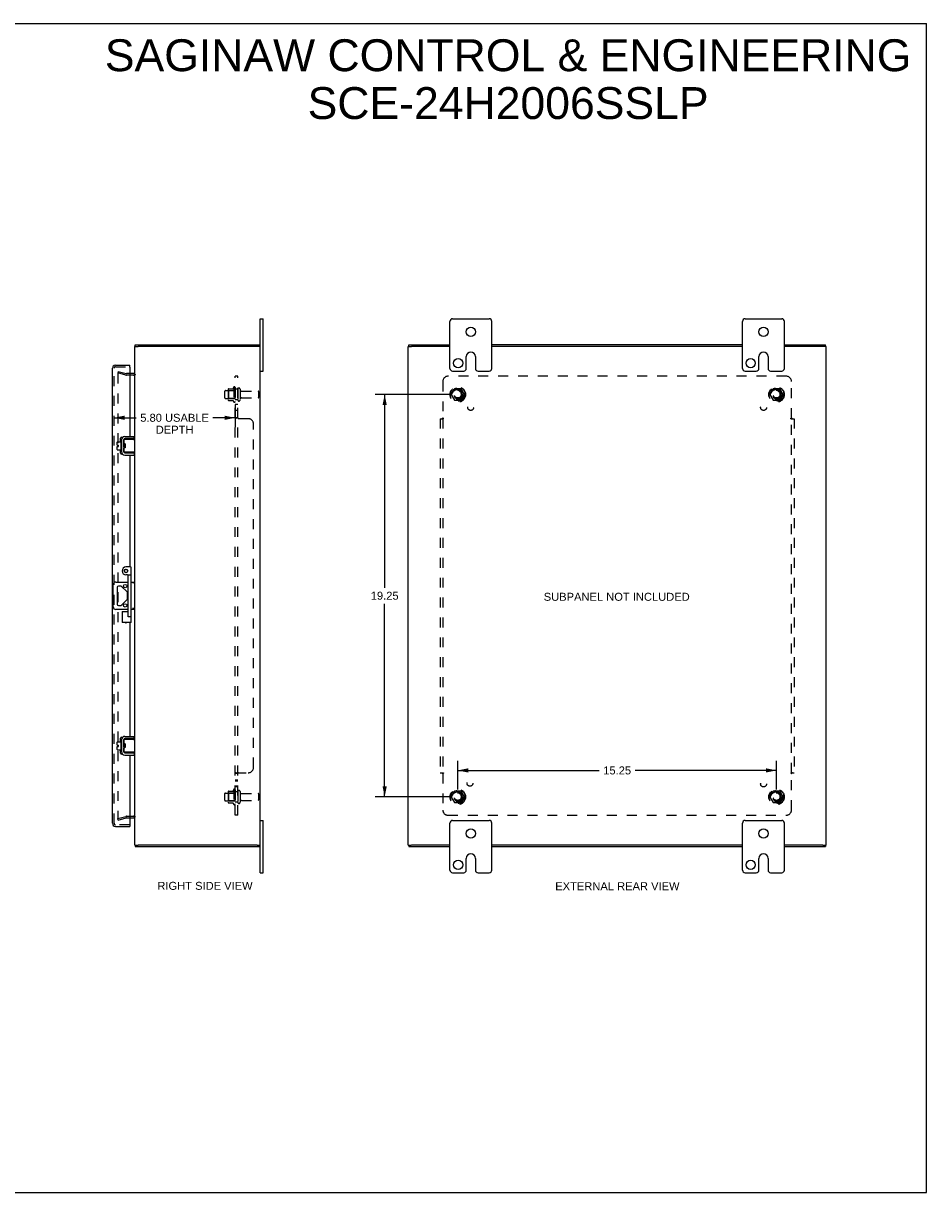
# Model space of a CAD drawing. Header units: inches. Extents: x 0 to 86.4, y 0 to 55.9.
# Tile 4 of 4: x 43.2 to 86.4, y 0 to 55.9. Entities that reach past the tile are written whole.
import ezdxf

# ---------------------------------------------------------------- set-up
doc = ezdxf.new("R2010")
doc.units = ezdxf.units.IN
doc.header["$LTSCALE"] = 4.754237
doc.header["$MEASUREMENT"] = 0
doc.linetypes.add('HIDDEN', pattern=[0.2, 0.1, -0.1])
doc.layers.get('0').update_dxf_attribs({"linetype": 'CONTINUOUS'})
for name, color, linetype in [('DEFAULT_2', 8, 'HIDDEN'), ('DIMENSIONS', 7, 'CONTINUOUS'), ('DOOR_ASSEMBLY', 7, 'CONTINUOUS'), ('SUBPANEL', 7, 'CONTINUOUS')]:
    doc.layers.add(name, color=color, linetype=linetype)
doc.styles.get("Standard").update_dxf_attribs({"font": 'arial.ttf'})
doc.dimstyles.new('DIMSTYLE_1', dxfattribs={"dimtxt": 0.381356, "dimasz": 0.508475, "dimexe": 0.09, "dimexo": 0.07, "dimgap": 0.0375, "dimtad": 0, "dimtih": 1, "dimtoh": 1, "dimzin": 4, "dimdsep": 46, "dimtxsty": 'Standard', "dimblk": '_FILLED', "dimblk1": '_FILLED', "dimblk2": '_FILLED', "dimcen": 0.09, "dimadec": 3, "dimazin": 1, "dimtfac": 1, "dimtdec": 3, "dimtofl": 0, "dimtmove": 0, "dimatfit": 3, "dimldrblk": '_FILLED', "dimfxl": 0, "dimtolj": 1, "dimtzin": 4, "dimarcsym": 0})

# ---------------------------------------------------------------- blocks, each defined once
blk = doc.blocks.new('_FILLED')
at = {"color": 0, "linetype": 'ByBlock'}
blk.add_solid([(0, 0), (-1, 0.2), (-1, -0.2)], dxfattribs=at)
blk = doc.blocks.new('*D5')
at = {"layer": 'DIMENSIONS', "color": 2, "linetype": 'Continuous'}
for p, q in [((53.355, 37.706), (53.355, 36.609)), ((47.557, 37.066), (48.625, 37.066)), ((53.355, 37.066), (52.288, 37.066))]:
    blk.add_line(p, q, dxfattribs=at)
at = {"layer": 'DIMENSIONS', "color": 2, "linetype": 'Continuous', "xscale": 0.5084745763, "yscale": 0.5084745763, "zscale": 0.5084745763, "rotation": 180}
blk.add_blockref('_FILLED', (47.557, 37.066), dxfattribs=at)
at = {"layer": 'DIMENSIONS', "color": 2, "linetype": 'Continuous', "xscale": 0.5084745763, "yscale": 0.5084745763, "zscale": 0.5084745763}
blk.add_blockref('_FILLED', (53.355, 37.066), dxfattribs=at)
at = {"layer": 'DIMENSIONS', "color": 2, "linetype": 'Continuous', "insert": (50.456, 37.257), "char_height": 0.38136, "width": 3.28193, "attachment_point": 2, "line_spacing_factor": 0.9}
blk.add_mtext('5.80 USABLE\\PDEPTH', dxfattribs=at)
blk = doc.blocks.new('*D10')
at = {"layer": 'DIMENSIONS', "color": 2, "linetype": 'Continuous'}
for p, q in [((63.652, 38.178), (60.05, 38.178)), ((60.508, 38.178), (60.508, 28.934)), ((60.508, 18.928), (60.508, 28.171)), ((63.652, 18.928), (60.05, 18.928))]:
    blk.add_line(p, q, dxfattribs=at)
at = {"layer": 'DIMENSIONS', "color": 2, "linetype": 'Continuous', "xscale": 0.5084745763, "yscale": 0.5084745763, "zscale": 0.5084745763}
for p, rotation in [((60.508, 38.178), 90), ((60.508, 18.928), 270)]:
    blk.add_blockref('_FILLED', p, dxfattribs=dict(at, rotation=rotation))
at = {"layer": 'DIMENSIONS', "color": 2, "linetype": 'Continuous', "insert": (60.508, 28.744), "char_height": 0.3814, "width": 1.33262, "attachment_point": 2, "line_spacing_factor": 0.9}
blk.add_mtext('19.25', dxfattribs=at)
blk = doc.blocks.new('*D11')
at = {"layer": 'DIMENSIONS', "color": 2, "linetype": 'Continuous'}
for p, q in [((64.008, 19.284), (64.008, 20.654)), ((64.008, 20.196), (70.776, 20.196)), ((79.258, 20.196), (72.49, 20.196)), ((79.258, 19.284), (79.258, 20.654))]:
    blk.add_line(p, q, dxfattribs=at)
at = {"layer": 'DIMENSIONS', "color": 2, "linetype": 'Continuous', "xscale": 0.5084745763, "yscale": 0.5084745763, "zscale": 0.5084745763, "rotation": 180}
blk.add_blockref('_FILLED', (64.008, 20.196), dxfattribs=at)
at = {"layer": 'DIMENSIONS', "color": 2, "linetype": 'Continuous', "xscale": 0.5084745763, "yscale": 0.5084745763, "zscale": 0.5084745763}
blk.add_blockref('_FILLED', (79.258, 20.196), dxfattribs=at)
at = {"layer": 'DIMENSIONS', "color": 2, "linetype": 'Continuous', "insert": (71.633, 20.387), "char_height": 0.3814, "width": 1.33262, "attachment_point": 2, "line_spacing_factor": 0.9}
blk.add_mtext('15.25', dxfattribs=at)

msp = doc.modelspace()

# ---------------------------------------------------------------- linework, layer by layer
at = {"color": 7, "linetype": 'Continuous'}
for p, q in [((0, 55.932), (86.441, 55.932)), ((86.441, 0), (86.441, 55.932)), ((54.555, 41.803), (54.69, 41.803)), ((54.69, 39.303), (54.69, 41.803)), ((63.633, 39.428), (63.633, 41.678)), ((63.758, 41.803), (65.508, 41.803)), ((65.633, 39.428), (65.633, 41.678)), ((77.633, 39.428), (77.633, 41.678)), ((77.758, 41.803), (79.508, 41.803)), ((79.633, 39.428), (79.633, 41.678)), ((48.555, 40.478), (48.71, 40.478)), ((48.575, 40.478), (48.575, 40.553)), ((54.555, 40.478), (54.407, 40.478)), ((54.525, 40.478), (54.525, 40.553)), ((61.633, 40.478), (61.788, 40.478)), ((61.658, 40.478), (61.658, 40.553)), ((81.633, 40.478), (81.483, 40.478)), ((81.608, 40.478), (81.608, 40.553)), ((64.414, 39.428), (64.414, 39.99)), ((64.851, 39.99), (64.851, 39.428)), ((78.414, 39.428), (78.414, 39.99)), ((78.851, 39.99), (78.851, 39.428)), ((54.555, 39.303), (54.69, 39.303)), ((63.758, 39.303), (64.289, 39.303)), ((64.976, 39.303), (65.508, 39.303)), ((77.758, 39.303), (78.289, 39.303)), ((78.976, 39.303), (79.508, 39.303)), ((47.703, 35.762), (47.703, 35.898)), ((47.713, 35.908), (47.878, 35.908)), ((47.878, 35.971), (47.878, 35.484)), ((47.888, 35.981), (47.908, 35.981)), ((47.918, 36.042), (47.921, 36.042)), ((48.022, 36.01), (48.022, 35.445)), ((48.026, 35.839), (48.022, 35.847)), ((48.026, 35.845), (48.026, 36.03)), ((48.036, 36.04), (48.555, 36.04)), ((48.086, 35.82), (48.036, 35.82)), ((48.044, 35.808), (48.037, 35.82)), ((48.048, 35.82), (48.043, 35.811)), ((48.522, 36.07), (48.082, 36.07)), ((48.086, 35.82), (48.086, 35.635)), ((48.522, 36.07), (48.522, 36.174)), ((48.555, 35.415), (48.555, 36.04)), ((47.703, 35.762), (47.771, 35.762)), ((47.703, 35.548), (47.703, 35.694)), ((47.703, 35.694), (47.771, 35.694)), ((47.713, 35.538), (47.878, 35.538)), ((47.771, 35.694), (47.771, 35.762)), ((47.888, 35.474), (47.908, 35.474)), ((47.918, 35.414), (47.921, 35.414)), ((48.022, 35.638), (48.028, 35.627)), ((48.026, 35.425), (48.026, 35.611)), ((48.032, 35.708), (48.029, 35.752)), ((48.086, 35.635), (48.036, 35.635)), ((48.555, 35.415), (48.036, 35.415)), ((48.056, 35.716), (48.054, 35.74)), ((48.062, 35.635), (48.068, 35.645)), ((48.066, 35.647), (48.073, 35.635)), ((48.082, 35.708), (48.079, 35.751)), ((48.082, 35.385), (48.522, 35.385)), ((48.522, 35.385), (48.522, 35.281)), ((47.644, 29.209), (48.24, 29.209)), ((48.38, 29.209), (48.555, 29.209)), ((47.519, 28.022), (47.519, 29.084)), ((47.71, 28.955), (47.71, 28.15)), ((47.872, 29.018), (47.772, 29.018)), ((48.182, 28.734), (47.916, 29)), ((48.2, 28.416), (48.2, 28.689)), ((47.772, 28.088), (47.872, 28.088)), ((47.916, 28.106), (48.182, 28.372)), ((48.24, 27.897), (47.644, 27.897)), ((48.555, 27.897), (48.38, 27.897)), ((48.522, 21.72), (48.522, 21.824)), ((47.703, 21.412), (47.703, 21.548)), ((47.703, 21.412), (47.771, 21.412)), ((47.703, 21.344), (47.771, 21.344)), ((47.703, 21.198), (47.703, 21.344)), ((47.713, 21.558), (47.878, 21.558)), ((47.771, 21.344), (47.771, 21.412)), ((47.878, 21.621), (47.878, 21.134)), ((47.888, 21.631), (47.908, 21.631)), ((47.918, 21.692), (47.921, 21.692)), ((48.022, 21.66), (48.022, 21.095)), ((48.026, 21.489), (48.022, 21.497)), ((48.022, 21.288), (48.028, 21.277)), ((48.026, 21.495), (48.026, 21.68)), ((48.026, 21.075), (48.026, 21.261)), ((48.032, 21.358), (48.029, 21.402)), ((48.036, 21.69), (48.555, 21.69)), ((48.086, 21.47), (48.036, 21.47)), ((48.086, 21.285), (48.036, 21.285)), ((48.044, 21.458), (48.037, 21.47)), ((48.048, 21.47), (48.043, 21.461)), ((48.056, 21.366), (48.054, 21.39)), ((48.062, 21.285), (48.068, 21.295)), ((48.066, 21.297), (48.073, 21.285)), ((48.082, 21.358), (48.079, 21.401)), ((48.522, 21.72), (48.082, 21.72)), ((48.086, 21.47), (48.086, 21.285)), ((48.555, 21.065), (48.555, 21.69)), ((47.713, 21.188), (47.878, 21.188)), ((47.888, 21.124), (47.908, 21.124)), ((47.918, 21.064), (47.921, 21.064)), ((48.555, 21.065), (48.036, 21.065)), ((48.082, 21.035), (48.522, 21.035)), ((48.483, 21.073), (48.475, 21.075)), ((48.522, 21.035), (48.522, 20.931)), ((54.555, 17.803), (54.69, 17.803)), ((54.69, 15.303), (54.69, 17.803)), ((63.633, 15.428), (63.633, 17.678)), ((63.758, 17.803), (65.508, 17.803)), ((65.633, 15.428), (65.633, 17.678)), ((77.633, 15.428), (77.633, 17.678)), ((77.758, 17.803), (79.508, 17.803)), ((79.633, 15.428), (79.633, 17.678)), ((48.555, 16.628), (48.71, 16.628)), ((48.575, 16.628), (48.575, 16.553)), ((54.4, 16.628), (54.555, 16.628)), ((54.525, 16.628), (54.525, 16.553)), ((61.633, 16.628), (61.783, 16.628)), ((61.658, 16.628), (61.658, 16.553)), ((81.478, 16.628), (81.633, 16.628)), ((81.608, 16.628), (81.608, 16.553)), ((64.414, 15.428), (64.414, 15.99)), ((64.851, 15.99), (64.851, 15.428)), ((78.414, 15.428), (78.414, 15.99)), ((78.851, 15.99), (78.851, 15.428)), ((54.555, 15.303), (54.69, 15.303)), ((63.758, 15.303), (64.289, 15.303)), ((64.976, 15.303), (65.508, 15.303)), ((77.758, 15.303), (78.289, 15.303)), ((78.976, 15.303), (79.508, 15.303)), ((0, 0), (86.441, 0))]:
    msp.add_line(p, q, dxfattribs=at)
at = {"color": 3, "linetype": 'Continuous'}
for p, q in [((54.555, 15.303), (54.555, 41.803)), ((48.555, 36.04), (48.555, 40.478)), ((48.575, 40.553), (54.525, 40.553)), ((54.4, 40.478), (48.71, 40.478)), ((61.633, 16.628), (61.633, 40.478)), ((61.658, 40.553), (63.633, 40.553)), ((63.633, 40.478), (61.788, 40.478)), ((77.633, 40.553), (65.633, 40.553)), ((77.633, 40.478), (65.633, 40.478)), ((79.633, 40.553), (81.608, 40.553)), ((81.478, 40.478), (79.633, 40.478)), ((81.633, 16.628), (81.633, 40.478)), ((48.485, 39.178), (48.307, 39.178)), ((47.918, 36.042), (47.918, 35.414)), ((48.082, 36.174), (48.522, 36.174)), ((48.082, 35.281), (48.522, 35.281)), ((48.555, 21.69), (48.555, 35.415)), ((48.082, 21.824), (48.522, 21.824)), ((47.918, 21.692), (47.918, 21.064)), ((48.082, 20.931), (48.522, 20.931)), ((48.555, 16.628), (48.555, 21.065)), ((48.307, 17.928), (48.485, 17.928)), ((48.575, 16.553), (54.525, 16.553)), ((54.4, 16.628), (48.71, 16.628)), ((61.658, 16.553), (63.633, 16.553)), ((63.633, 16.628), (61.788, 16.628)), ((77.633, 16.628), (65.633, 16.628)), ((65.633, 16.553), (77.633, 16.553)), ((81.478, 16.628), (79.633, 16.628)), ((79.633, 16.553), (81.608, 16.553))]:
    msp.add_line(p, q, dxfattribs=at)
at = {"color": 7, "linetype": 'Continuous'}
for points in [[(48.029, 35.752), (48.028, 35.762), (48.027, 35.772), (48.027, 35.782), (48.026, 35.792), (48.025, 35.801), (48.025, 35.81), (48.024, 35.817), (48.023, 35.825), (48.023, 35.831), (48.022, 35.837), (48.022, 35.837)], [(48.026, 35.845), (48.026, 35.843), (48.026, 35.842), (48.026, 35.84), (48.026, 35.839), (48.026, 35.837), (48.027, 35.836), (48.027, 35.834), (48.027, 35.833), (48.028, 35.832), (48.028, 35.831), (48.028, 35.829), (48.029, 35.828), (48.029, 35.827), (48.03, 35.826), (48.03, 35.825), (48.031, 35.824), (48.031, 35.824), (48.032, 35.823), (48.032, 35.822), (48.033, 35.822), (48.034, 35.821), (48.034, 35.821), (48.035, 35.82), (48.036, 35.82)], [(48.054, 35.74), (48.053, 35.748), (48.052, 35.756), (48.052, 35.763), (48.051, 35.771), (48.05, 35.777), (48.049, 35.783), (48.049, 35.789), (48.048, 35.794), (48.047, 35.799), (48.046, 35.802), (48.045, 35.805), (48.045, 35.807), (48.044, 35.808)], [(48.079, 35.751), (48.078, 35.762), (48.077, 35.772), (48.077, 35.782), (48.076, 35.792), (48.075, 35.801), (48.075, 35.81), (48.074, 35.818), (48.074, 35.82)], [(48.475, 36.03), (48.483, 36.033), (48.486, 36.034), (48.489, 36.035), (48.492, 36.036), (48.495, 36.037), (48.498, 36.038), (48.5, 36.038), (48.503, 36.039), (48.505, 36.039), (48.508, 36.04), (48.51, 36.04), (48.512, 36.04), (48.514, 36.04)], [(48.036, 35.635), (48.035, 35.635), (48.034, 35.635), (48.034, 35.635), (48.033, 35.634), (48.032, 35.634), (48.032, 35.633), (48.031, 35.632), (48.031, 35.631), (48.03, 35.631), (48.03, 35.63), (48.029, 35.629), (48.029, 35.628), (48.028, 35.627), (48.028, 35.625), (48.028, 35.624), (48.027, 35.623), (48.027, 35.622), (48.027, 35.62), (48.026, 35.619), (48.026, 35.617), (48.026, 35.616), (48.026, 35.614), (48.026, 35.612), (48.026, 35.611)], [(48.037, 35.635), (48.036, 35.641), (48.036, 35.649), (48.035, 35.658), (48.034, 35.668), (48.034, 35.677), (48.033, 35.687), (48.032, 35.698), (48.032, 35.708)], [(48.066, 35.647), (48.066, 35.648), (48.065, 35.651), (48.064, 35.654), (48.064, 35.657), (48.063, 35.662), (48.062, 35.667), (48.061, 35.673), (48.06, 35.679), (48.06, 35.686), (48.059, 35.693), (48.058, 35.7), (48.057, 35.708), (48.056, 35.716)], [(48.086, 35.648), (48.086, 35.649), (48.085, 35.658), (48.084, 35.667), (48.084, 35.677), (48.083, 35.687), (48.082, 35.697), (48.082, 35.708)], [(48.514, 35.415), (48.512, 35.415), (48.51, 35.416), (48.508, 35.416), (48.505, 35.416), (48.503, 35.417), (48.5, 35.417), (48.498, 35.418), (48.495, 35.419), (48.492, 35.42), (48.489, 35.421), (48.486, 35.422), (48.483, 35.423), (48.479, 35.424), (48.475, 35.425)], [(48.549, 29.209), (48.546, 29.208), (48.542, 29.207), (48.537, 29.205), (48.533, 29.202), (48.527, 29.199), (48.522, 29.195), (48.517, 29.192), (48.511, 29.187), (48.505, 29.183), (48.499, 29.178), (48.493, 29.174), (48.486, 29.169), (48.48, 29.164), (48.474, 29.159), (48.468, 29.154), (48.462, 29.149)], [(48.48, 27.942), (48.468, 27.952), (48.462, 27.957)], [(48.549, 27.897), (48.546, 27.897), (48.542, 27.899), (48.537, 27.901), (48.533, 27.904), (48.527, 27.907), (48.522, 27.91), (48.517, 27.914), (48.511, 27.918), (48.505, 27.923), (48.499, 27.927), (48.493, 27.932), (48.486, 27.937), (48.48, 27.942)], [(48.029, 21.402), (48.028, 21.412), (48.027, 21.422), (48.027, 21.432), (48.026, 21.442), (48.025, 21.451), (48.025, 21.46), (48.024, 21.467), (48.023, 21.475), (48.023, 21.481), (48.022, 21.487), (48.022, 21.487)], [(48.026, 21.495), (48.026, 21.493), (48.026, 21.492), (48.026, 21.49), (48.026, 21.489), (48.026, 21.487), (48.027, 21.486), (48.027, 21.484), (48.027, 21.483), (48.028, 21.482), (48.028, 21.481), (48.028, 21.479), (48.029, 21.478), (48.029, 21.477), (48.03, 21.476), (48.03, 21.475), (48.031, 21.474), (48.031, 21.474), (48.032, 21.473), (48.032, 21.472), (48.033, 21.472), (48.034, 21.471), (48.034, 21.471), (48.035, 21.47), (48.036, 21.47)], [(48.036, 21.285), (48.035, 21.285), (48.034, 21.285), (48.034, 21.285), (48.033, 21.284), (48.032, 21.284), (48.032, 21.283), (48.031, 21.282), (48.031, 21.281), (48.03, 21.281), (48.03, 21.28), (48.029, 21.279), (48.029, 21.278), (48.028, 21.277), (48.028, 21.275), (48.028, 21.274), (48.027, 21.273), (48.027, 21.272), (48.027, 21.27), (48.026, 21.269), (48.026, 21.267), (48.026, 21.266), (48.026, 21.264), (48.026, 21.262), (48.026, 21.261)], [(48.037, 21.285), (48.036, 21.291), (48.036, 21.299), (48.035, 21.308), (48.034, 21.318), (48.034, 21.327), (48.033, 21.337), (48.032, 21.348), (48.032, 21.358)], [(48.054, 21.39), (48.053, 21.398), (48.052, 21.406), (48.052, 21.413), (48.051, 21.421), (48.05, 21.427), (48.049, 21.433), (48.049, 21.439), (48.048, 21.444), (48.047, 21.449), (48.046, 21.452), (48.045, 21.455), (48.045, 21.457), (48.044, 21.458)], [(48.066, 21.297), (48.066, 21.298), (48.065, 21.301), (48.064, 21.304), (48.064, 21.307), (48.063, 21.312), (48.062, 21.317), (48.061, 21.323), (48.06, 21.329), (48.06, 21.336), (48.059, 21.343), (48.058, 21.35), (48.057, 21.358), (48.056, 21.366)], [(48.079, 21.401), (48.078, 21.412), (48.077, 21.422), (48.077, 21.432), (48.076, 21.442), (48.075, 21.451), (48.075, 21.46), (48.074, 21.468), (48.074, 21.47)], [(48.086, 21.298), (48.086, 21.299), (48.085, 21.308), (48.084, 21.317), (48.084, 21.327), (48.083, 21.337), (48.082, 21.347), (48.082, 21.358)], [(48.475, 21.68), (48.479, 21.682), (48.483, 21.683), (48.486, 21.684), (48.489, 21.685), (48.492, 21.686), (48.495, 21.687), (48.498, 21.688), (48.5, 21.688), (48.503, 21.689), (48.505, 21.689), (48.508, 21.69), (48.51, 21.69), (48.512, 21.69), (48.514, 21.69)], [(48.514, 21.065), (48.512, 21.065), (48.51, 21.066), (48.508, 21.066), (48.505, 21.066), (48.503, 21.067), (48.5, 21.067), (48.498, 21.068), (48.495, 21.069), (48.492, 21.07), (48.489, 21.071), (48.486, 21.072), (48.483, 21.073)]]:
    msp.add_lwpolyline(points, dxfattribs=at)
for centre, radius in [((64.633, 41.178), 0.219), ((78.633, 41.178), 0.219), ((64.024, 39.678), 0.219), ((78.024, 39.678), 0.219), ((48.091, 29.018), 0.08), ((48.091, 28.088), 0.08), ((64.633, 17.178), 0.219), ((78.633, 17.178), 0.219), ((64.024, 15.678), 0.219), ((78.024, 15.678), 0.219)]:
    msp.add_circle(centre, radius, dxfattribs=at)
for centre, radius, start, end in [((63.758, 41.678), 0.125, 90, 180), ((65.508, 41.678), 0.125, 0, 90), ((77.758, 41.678), 0.125, 90, 180), ((79.508, 41.678), 0.125, 0, 90), ((64.633, 39.99), 0.219, 0, 180), ((78.633, 39.99), 0.219, 0, 180), ((63.758, 39.428), 0.125, 180, 270), ((64.289, 39.428), 0.125, 270.0001, 360), ((64.976, 39.428), 0.125, 180, 269.9999), ((65.508, 39.428), 0.125, 270, 360), ((77.758, 39.428), 0.125, 180, 270), ((78.289, 39.428), 0.125, 270.0001, 360), ((78.976, 39.428), 0.125, 180, 269.9999), ((79.508, 39.428), 0.125, 270, 360), ((47.713, 35.898), 0.01, 90, 180), ((47.888, 35.971), 0.01, 90, 180), ((47.908, 35.971), 0.01, 0, 90), ((48.082, 36.01), 0.06, 90, 180), ((48.036, 36.03), 0.01, 90, 144.8477), ((47.713, 35.548), 0.01, 180, 270), ((47.888, 35.484), 0.01, 180, 270), ((47.908, 35.484), 0.01, 270, 360), ((48.082, 35.445), 0.06, 180, 270), ((48.036, 35.425), 0.01, 214.8438, 270), ((47.644, 29.084), 0.125, 90, 180), ((47.772, 28.955), 0.0625, 90, 180), ((47.872, 28.955), 0.0625, 45, 90), ((48.137, 28.689), 0.0625, 0, 45), ((47.644, 28.022), 0.125, 180, 270), ((47.772, 28.15), 0.0625, 180, 270), ((47.872, 28.15), 0.0625, 270, 315), ((48.137, 28.416), 0.0625, 315, 360), ((47.713, 21.548), 0.01, 90, 180), ((47.888, 21.621), 0.01, 90, 180), ((47.908, 21.621), 0.01, 0, 90), ((48.082, 21.66), 0.06, 90, 180), ((48.036, 21.68), 0.01, 90, 144.8477), ((47.713, 21.198), 0.01, 180, 270), ((47.888, 21.134), 0.01, 180, 270), ((47.908, 21.134), 0.01, 270, 360), ((48.082, 21.095), 0.06, 180, 270), ((48.036, 21.075), 0.01, 214.7076, 270), ((63.758, 17.678), 0.125, 90, 180), ((65.508, 17.678), 0.125, 0, 90), ((77.758, 17.678), 0.125, 90, 180), ((79.508, 17.678), 0.125, 0, 90), ((64.633, 15.99), 0.219, 0, 180), ((78.633, 15.99), 0.219, 0, 180), ((63.758, 15.428), 0.125, 180, 270), ((64.289, 15.428), 0.125, 270.0001, 360), ((64.976, 15.428), 0.125, 180, 269.9999), ((65.508, 15.428), 0.125, 270, 360), ((77.758, 15.428), 0.125, 180, 270), ((78.289, 15.428), 0.125, 270.0001, 360), ((78.976, 15.428), 0.125, 180, 269.9999), ((79.508, 15.428), 0.125, 270, 360)]:
    msp.add_arc(centre, radius, start, end, dxfattribs=at)
at = {"color": 3, "linetype": 'Continuous'}
for centre, radius, start, end in [((48.485, 39.248), 0.07, 270, 360), ((48.082, 36.01), 0.164, 90, 180), ((48.082, 35.445), 0.164, 180, 270), ((48.082, 21.66), 0.164, 90, 180), ((48.082, 21.095), 0.164, 180, 270), ((48.485, 17.858), 0.07, 0, 90)]:
    msp.add_arc(centre, radius, start, end, dxfattribs=at)
at = {"layer": 'DEFAULT_2', "color": 8, "linetype": 'HIDDEN'}
for p, q in [((47.762, 39.282), (47.743, 39.21)), ((48.127, 39.107), (47.743, 39.21)), ((47.743, 39.179), (47.743, 39.177)), ((47.743, 39.177), (47.743, 17.928)), ((47.762, 39.282), (48.146, 39.179)), ((47.762, 39.197), (47.762, 39.197)), ((48.307, 39.178), (48.157, 39.178)), ((48.485, 39.103), (48.157, 39.103)), ((52.855, 38.02), (52.855, 38.335)), ((52.885, 38.365), (53.48, 38.365)), ((53.019, 38.433), (53.019, 37.922)), ((53.039, 38.361), (53.019, 38.381)), ((53.03, 38.455), (53.257, 38.455)), ((53.039, 38.361), (53.039, 37.994)), ((53.335, 38.361), (53.039, 38.361)), ((53.285, 38.534), (53.285, 37.822)), ((53.335, 38.361), (53.355, 38.381)), ((53.335, 38.361), (53.335, 37.994)), ((53.355, 38.512), (53.355, 37.844)), ((53.48, 38.435), (53.48, 37.92)), ((53.59, 38.435), (53.59, 37.92)), ((53.653, 38.343), (54.45, 38.343)), ((54.48, 38.043), (54.48, 38.313)), ((63.845, 38.45), (63.69, 38.183)), ((63.69, 38.173), (63.845, 37.905)), ((64.162, 38.455), (63.853, 38.455)), ((64.325, 38.183), (64.171, 38.45)), ((64.171, 37.905), (64.325, 38.173)), ((79.095, 38.45), (78.94, 38.183)), ((78.94, 38.173), (79.095, 37.905)), ((79.412, 38.455), (79.103, 38.455)), ((79.575, 38.183), (79.421, 38.45)), ((79.421, 37.905), (79.575, 38.173)), ((52.885, 37.99), (53.48, 37.99)), ((53.039, 37.994), (53.019, 37.974)), ((53.03, 37.9), (53.257, 37.9)), ((53.335, 37.994), (53.039, 37.994)), ((53.335, 37.994), (53.355, 37.974)), ((53.653, 38.013), (54.45, 38.013)), ((64.162, 37.9), (63.853, 37.9)), ((79.412, 37.9), (79.103, 37.9)), ((52.855, 18.77), (52.855, 19.085)), ((52.885, 19.115), (53.48, 19.115)), ((53.019, 19.183), (53.019, 18.672)), ((53.039, 19.111), (53.019, 19.131)), ((53.03, 19.205), (53.257, 19.205)), ((53.335, 19.111), (53.039, 19.111)), ((53.039, 19.111), (53.039, 18.744)), ((53.285, 19.284), (53.285, 18.572)), ((53.335, 19.111), (53.355, 19.131)), ((53.335, 19.111), (53.335, 18.744)), ((53.355, 19.262), (53.355, 18.594)), ((53.48, 19.185), (53.48, 18.67)), ((53.59, 19.185), (53.59, 18.67)), ((53.653, 19.093), (54.45, 19.093)), ((54.48, 18.793), (54.48, 19.063)), ((63.845, 19.2), (63.69, 18.933)), ((64.162, 19.205), (63.853, 19.205)), ((64.325, 18.933), (64.171, 19.2)), ((79.095, 19.2), (78.94, 18.933)), ((79.412, 19.205), (79.103, 19.205)), ((79.575, 18.933), (79.421, 19.2)), ((52.885, 18.74), (53.48, 18.74)), ((53.039, 18.744), (53.019, 18.724)), ((53.03, 18.65), (53.257, 18.65)), ((53.335, 18.744), (53.039, 18.744)), ((53.335, 18.744), (53.355, 18.724)), ((53.653, 18.763), (54.45, 18.763)), ((63.69, 18.923), (63.845, 18.655)), ((64.162, 18.65), (63.853, 18.65)), ((64.171, 18.655), (64.325, 18.923)), ((78.94, 18.923), (79.095, 18.655)), ((79.412, 18.65), (79.103, 18.65)), ((79.421, 18.655), (79.575, 18.923)), ((47.743, 17.896), (48.127, 17.999)), ((47.762, 17.824), (48.146, 17.926)), ((48.157, 18.003), (48.485, 18.003)), ((48.157, 17.928), (48.307, 17.928)), ((47.762, 17.824), (47.743, 17.896))]:
    msp.add_line(p, q, dxfattribs=at)
for points in [[(47.762, 39.197), (47.76, 39.197), (47.758, 39.197), (47.756, 39.196), (47.755, 39.196), (47.753, 39.195), (47.752, 39.194), (47.75, 39.193), (47.749, 39.192), (47.748, 39.191), (47.747, 39.189), (47.746, 39.188), (47.745, 39.186), (47.744, 39.184), (47.743, 39.183), (47.743, 39.181), (47.743, 39.179)], [(47.767, 39.197), (47.765, 39.197), (47.763, 39.197), (47.762, 39.197)], [(47.743, 17.928), (47.743, 17.927), (47.743, 17.925), (47.743, 17.923), (47.744, 17.921), (47.745, 17.92), (47.746, 17.918)], [(47.762, 17.908), (47.762, 17.908), (47.76, 17.909), (47.758, 17.909), (47.756, 17.909), (47.755, 17.91), (47.753, 17.911), (47.752, 17.912), (47.75, 17.913), (47.749, 17.914), (47.748, 17.915), (47.747, 17.917), (47.746, 17.918)], [(47.767, 17.909), (47.765, 17.909), (47.763, 17.908), (47.762, 17.908)]]:
    msp.add_lwpolyline(points, dxfattribs=at)
for centre, radius in [((64.008, 38.178), 0.372), ((64.008, 38.178), 0.356), ((64.008, 38.178), 0.312), ((64.008, 38.178), 0.204), ((64.008, 38.178), 0.188), ((64.008, 38.178), 0.183), ((64.008, 38.178), 0.165), ((79.258, 38.178), 0.372), ((79.258, 38.178), 0.356), ((79.258, 38.178), 0.312), ((79.258, 38.178), 0.204), ((79.258, 38.178), 0.188), ((79.258, 38.178), 0.183), ((79.258, 38.178), 0.165), ((64.008, 18.928), 0.372), ((64.008, 18.928), 0.356), ((64.008, 18.928), 0.312), ((64.008, 18.928), 0.204), ((64.008, 18.928), 0.188), ((64.008, 18.928), 0.183), ((64.008, 18.928), 0.165), ((79.258, 18.928), 0.372), ((79.258, 18.928), 0.356), ((79.258, 18.928), 0.312), ((79.258, 18.928), 0.204), ((79.258, 18.928), 0.188), ((79.258, 18.928), 0.183), ((79.258, 18.928), 0.165)]:
    msp.add_circle(centre, radius, dxfattribs=at)
for centre, radius, start, end in [((48.157, 39.218), 0.04, 255, 270), ((48.157, 39.218), 0.115, 255, 270), ((48.485, 39.248), 0.145, 270, 317.0142), ((52.885, 38.335), 0.03, 90, 180), ((53.16, 38.433), 0.141, 174.7919, 180), ((53.03, 38.445), 0.01, 90, 174.8062), ((53.239, 38.465), 0.01, 270, 336.0321), ((53.885, 38.178), 0.698, 149.3369, 156.0321), ((53.317, 38.512), 0.0384, 0, 145.5503), ((53.535, 38.435), 0.055, 0, 180), ((53.653, 38.405), 0.0625, 180, 270), ((54.45, 38.313), 0.03, 360, 90), ((54.45, 38.043), 0.03, 270, 0), ((63.699, 38.178), 0.01, 150.0127, 209.9883), ((63.853, 38.445), 0.01, 90.0124, 149.9892), ((64.162, 38.445), 0.01, 30.012, 89.9887), ((64.317, 38.178), 0.01, 330.0127, 29.9883), ((78.949, 38.178), 0.01, 150.0127, 209.9883), ((79.103, 38.445), 0.01, 90.0124, 149.9892), ((79.412, 38.445), 0.01, 30.012, 89.9887), ((79.567, 38.178), 0.01, 330.0127, 29.9883), ((52.885, 38.02), 0.03, 180, 270), ((53.16, 37.922), 0.141, 180, 185.2081), ((53.03, 37.91), 0.01, 185.1938, 270), ((53.239, 37.89), 0.01, 23.9679, 90), ((53.885, 38.178), 0.698, 203.9679, 210.6631), ((53.317, 37.844), 0.0384, 214.4497, 360), ((53.535, 37.92), 0.055, 180, 360), ((53.653, 37.95), 0.0625, 90, 180), ((63.853, 37.91), 0.01, 210.012, 269.9887), ((64.162, 37.91), 0.01, 270.0124, 329.9892), ((79.103, 37.91), 0.01, 210.012, 269.9887), ((79.412, 37.91), 0.01, 270.0124, 329.9892), ((52.885, 19.085), 0.03, 90, 180), ((53.16, 19.183), 0.141, 174.7919, 180), ((53.03, 19.195), 0.01, 90, 174.8062), ((53.239, 19.215), 0.01, 270, 336.0321), ((53.885, 18.928), 0.698, 149.3369, 156.0321), ((53.317, 19.262), 0.0384, 0, 145.5503), ((53.535, 19.185), 0.055, 0, 180), ((53.653, 19.155), 0.0625, 180, 270), ((54.45, 19.063), 0.03, 360, 90), ((63.853, 19.195), 0.01, 90.0124, 149.9892), ((64.162, 19.195), 0.01, 30.012, 89.9887), ((79.103, 19.195), 0.01, 90.0124, 149.9892), ((79.412, 19.195), 0.01, 30.012, 89.9887), ((52.885, 18.77), 0.03, 180, 270), ((53.16, 18.672), 0.141, 180, 185.2081), ((53.03, 18.66), 0.01, 185.1938, 270), ((53.239, 18.64), 0.01, 23.9679, 90), ((53.885, 18.928), 0.698, 203.9679, 210.6631), ((53.317, 18.594), 0.0384, 214.4497, 360), ((53.535, 18.67), 0.055, 180, 360), ((53.653, 18.7), 0.0625, 90, 180), ((54.45, 18.793), 0.03, 270, 0), ((63.699, 18.928), 0.01, 150.0127, 209.9883), ((63.853, 18.66), 0.01, 210.012, 269.9887), ((64.162, 18.66), 0.01, 270.0124, 329.9892), ((64.317, 18.928), 0.01, 330.0127, 29.9883), ((78.949, 18.928), 0.01, 150.0127, 209.9883), ((79.103, 18.66), 0.01, 210.012, 269.9887), ((79.412, 18.66), 0.01, 270.0124, 329.9892), ((79.567, 18.928), 0.01, 330.0127, 29.9883), ((48.157, 17.888), 0.115, 90, 105), ((48.157, 17.888), 0.04, 90, 105), ((48.485, 17.858), 0.145, 42.9858, 90)]:
    msp.add_arc(centre, radius, start, end, dxfattribs=at)
at = {"layer": 'DOOR_ASSEMBLY', "color": 3, "linetype": 'Continuous'}
for p, q in [((47.482, 17.666), (47.482, 39.439)), ((47.627, 39.584), (48.307, 39.584)), ((48.307, 39.494), (48.307, 36.174)), ((47.866, 35.908), (47.866, 36.084)), ((47.916, 36.134), (47.972, 36.134)), ((48.022, 36.018), (48.022, 35.846)), ((48.307, 36.07), (48.307, 36.04)), ((47.866, 35.372), (47.866, 35.538)), ((47.972, 35.322), (47.916, 35.322)), ((48.022, 35.637), (48.022, 35.438)), ((48.307, 35.415), (48.307, 35.385)), ((48.307, 35.281), (48.307, 29.928)), ((48.307, 27.265), (48.307, 21.824)), ((47.866, 21.558), (47.866, 21.734)), ((47.916, 21.784), (47.972, 21.784)), ((48.022, 21.668), (48.022, 21.496)), ((48.022, 21.287), (48.022, 21.088)), ((48.307, 21.72), (48.307, 21.69)), ((47.866, 21.022), (47.866, 21.188)), ((47.972, 20.972), (47.916, 20.972)), ((48.307, 21.065), (48.307, 21.035)), ((48.307, 20.931), (48.307, 17.612)), ((47.627, 17.521), (48.307, 17.521))]:
    msp.add_line(p, q, dxfattribs=at)
at = {"layer": 'DOOR_ASSEMBLY', "color": 8, "linetype": 'HIDDEN'}
for p, q in [((47.557, 17.666), (47.557, 39.439)), ((47.627, 39.509), (48.292, 39.509)), ((48.292, 17.596), (47.627, 17.596))]:
    msp.add_line(p, q, dxfattribs=at)
at = {"layer": 'DOOR_ASSEMBLY', "color": 7, "linetype": 'Continuous'}
for p, q in [((48.307, 39.509), (48.292, 39.509)), ((48.307, 39.509), (48.307, 39.584)), ((48.35, 29.928), (48.13, 29.928)), ((48.38, 27.265), (48.38, 29.898)), ((48.21, 29.553), (48.13, 29.553)), ((48.24, 27.583), (48.24, 29.523)), ((48.27, 29.553), (48.35, 29.553)), ((47.942, 27.803), (47.942, 27.265)), ((47.942, 27.803), (48.24, 27.803)), ((48.262, 27.553), (48.35, 27.553)), ((48.38, 27.265), (47.942, 27.265)), ((48.292, 17.596), (48.307, 17.596)), ((48.307, 17.596), (48.307, 17.521))]:
    msp.add_line(p, q, dxfattribs=at)
for points in [[(47.942, 27.803), (47.942, 27.803), (47.943, 27.802), (47.944, 27.801), (47.964, 27.782)], [(47.964, 27.782), (47.968, 27.777), (47.972, 27.773)], [(48.21, 27.583), (48.216, 27.576), (48.223, 27.57), (48.23, 27.565), (48.236, 27.561), (48.243, 27.557), (48.249, 27.555), (48.256, 27.553), (48.262, 27.553)], [(47.942, 27.265), (47.942, 27.266), (47.943, 27.266), (47.944, 27.267), (47.964, 27.287)], [(47.964, 27.287), (47.968, 27.291), (47.972, 27.295)], [(48.358, 27.287), (48.354, 27.291), (48.35, 27.295)], [(48.38, 27.265), (48.38, 27.266), (48.379, 27.266), (48.378, 27.267), (48.358, 27.287)]]:
    msp.add_lwpolyline(points, dxfattribs=at)
for radius in [0.085, 0.08]:
    msp.add_circle((48.13, 29.74), radius, dxfattribs=at)
at = {"layer": 'DOOR_ASSEMBLY', "color": 3, "linetype": 'Continuous'}
for centre, radius, start, end in [((47.627, 39.439), 0.145, 90, 180), ((48.292, 39.494), 0.0156, 0, 90), ((47.916, 36.084), 0.05, 90, 180), ((47.972, 36.084), 0.05, 87.7549, 90), ((47.916, 35.372), 0.05, 180, 270), ((47.972, 35.372), 0.05, 270, 272.2451), ((48.13, 27.365), 0.109, 246.599, 293.401), ((47.916, 21.734), 0.05, 90, 180), ((47.972, 21.734), 0.05, 87.7549, 90), ((47.916, 21.022), 0.05, 180, 270), ((47.972, 21.022), 0.05, 270, 272.2451), ((47.627, 17.666), 0.145, 180, 270), ((48.292, 17.612), 0.0156, 270, 360)]:
    msp.add_arc(centre, radius, start, end, dxfattribs=at)
at = {"layer": 'DOOR_ASSEMBLY', "color": 8, "linetype": 'HIDDEN'}
for centre, start, end in [((47.627, 39.439), 90, 180), ((47.627, 17.666), 180, 270)]:
    msp.add_arc(centre, 0.07, start, end, dxfattribs=at)
at = {"layer": 'DOOR_ASSEMBLY', "color": 7, "linetype": 'Continuous'}
for centre, radius, start, end in [((48.13, 29.74), 0.188, 90, 270), ((48.35, 29.898), 0.03, 0, 90), ((48.21, 29.523), 0.03, 359.9987, 89.9934), ((48.27, 29.523), 0.03, 90, 180), ((48.35, 29.523), 0.03, 0, 90), ((48.27, 27.583), 0.03, 180, 270), ((48.35, 27.583), 0.03, 270, 360)]:
    msp.add_arc(centre, radius, start, end, dxfattribs=at)
at = {"layer": 'SUBPANEL', "color": 8, "linetype": 'HIDDEN'}
for p, q in [((53.355, 18.053), (53.355, 39.053)), ((53.48, 39.053), (53.355, 39.053)), ((53.48, 18.053), (53.48, 39.053)), ((63.289, 38.803), (63.289, 37.057)), ((79.726, 39.053), (63.539, 39.053)), ((79.976, 37.057), (79.976, 38.803)), ((53.48, 38.428), (53.355, 38.428)), ((53.48, 37.928), (53.355, 37.928)), ((53.48, 37.7), (53.355, 37.7)), ((53.48, 37.419), (53.355, 37.419)), ((53.48, 37.057), (53.355, 37.057)), ((53.98, 37.022), (53.409, 37.022)), ((63.164, 37.022), (63.164, 20.084)), ((63.164, 37.022), (63.33, 37.022)), ((63.287, 37.055), (63.289, 37.057)), ((63.289, 37.022), (63.289, 20.084)), ((79.936, 37.022), (80.101, 37.022)), ((79.976, 20.084), (79.976, 37.022)), ((80.101, 37.022), (80.101, 20.084)), ((54.23, 20.334), (54.23, 36.772)), ((53.355, 20.05), (53.355, 20.049)), ((53.48, 20.049), (53.355, 20.049)), ((53.48, 19.724), (53.355, 19.724)), ((53.48, 19.687), (53.355, 19.687)), ((53.369, 20.064), (53.367, 20.063)), ((53.396, 20.076), (53.393, 20.075)), ((53.401, 20.079), (53.399, 20.078)), ((53.406, 20.082), (53.404, 20.08)), ((53.409, 20.084), (53.408, 20.083)), ((53.409, 20.084), (53.98, 20.084)), ((53.48, 20.05), (53.48, 20.049)), ((53.483, 20.056), (53.482, 20.054)), ((53.502, 20.07), (53.501, 20.069)), ((53.506, 20.084), (53.506, 20.083)), ((63.164, 20.084), (63.33, 20.084)), ((63.289, 20.049), (63.289, 18.303)), ((79.936, 20.084), (80.101, 20.084)), ((79.979, 20.051), (79.976, 20.049)), ((79.976, 18.303), (79.976, 20.049)), ((53.48, 19.443), (53.355, 19.443)), ((53.48, 19.406), (53.355, 19.406)), ((53.48, 19.178), (53.355, 19.178)), ((53.48, 18.678), (53.355, 18.678)), ((53.48, 18.053), (53.355, 18.053)), ((63.539, 18.053), (79.726, 18.053))]:
    msp.add_line(p, q, dxfattribs=at)
for points in [[(53.372, 37.04), (53.369, 37.041), (53.367, 37.043), (53.364, 37.044), (53.362, 37.046), (53.36, 37.048), (53.358, 37.049), (53.357, 37.051), (53.356, 37.052), (53.356, 37.054), (53.356, 37.055), (53.355, 37.056), (53.355, 37.057)], [(53.374, 37.039), (53.372, 37.04), (53.369, 37.041), (53.367, 37.043), (53.364, 37.044), (53.362, 37.046)], [(53.384, 37.035), (53.381, 37.036), (53.377, 37.037), (53.374, 37.039)], [(53.409, 37.022), (53.408, 37.023), (53.406, 37.024), (53.404, 37.025), (53.401, 37.027), (53.399, 37.028), (53.396, 37.029), (53.393, 37.031), (53.39, 37.032), (53.384, 37.035)], [(53.409, 37.022), (53.408, 37.023), (53.406, 37.024), (53.404, 37.025), (53.401, 37.027), (53.399, 37.028), (53.396, 37.029), (53.393, 37.031)], [(53.489, 37.045), (53.487, 37.047), (53.486, 37.048), (53.484, 37.049), (53.483, 37.05), (53.482, 37.051), (53.482, 37.053), (53.481, 37.054), (53.481, 37.055), (53.48, 37.056), (53.48, 37.057)], [(53.495, 37.041), (53.494, 37.042), (53.492, 37.043), (53.49, 37.044), (53.489, 37.045), (53.487, 37.047), (53.486, 37.048), (53.484, 37.049), (53.483, 37.05)], [(53.506, 37.022), (53.506, 37.023), (53.506, 37.024), (53.506, 37.026), (53.506, 37.027), (53.506, 37.028), (53.506, 37.029), (53.505, 37.031), (53.505, 37.032), (53.504, 37.033), (53.503, 37.034), (53.502, 37.035), (53.501, 37.037), (53.5, 37.038), (53.498, 37.039), (53.497, 37.04), (53.495, 37.041)], [(53.502, 37.035), (53.501, 37.037), (53.5, 37.038), (53.498, 37.039), (53.497, 37.04)], [(53.506, 37.022), (53.506, 37.023), (53.506, 37.024), (53.506, 37.026)], [(63.25, 37.022), (63.252, 37.023), (63.254, 37.024), (63.255, 37.025), (63.257, 37.027), (63.259, 37.028), (63.26, 37.029), (63.262, 37.031), (63.263, 37.032), (63.265, 37.033), (63.266, 37.035), (63.268, 37.036), (63.269, 37.037), (63.27, 37.039), (63.276, 37.044)], [(63.276, 37.044), (63.277, 37.046), (63.279, 37.048), (63.281, 37.049), (63.282, 37.051), (63.284, 37.052), (63.285, 37.054), (63.287, 37.055)], [(63.304, 37.047), (63.302, 37.048), (63.3, 37.049), (63.298, 37.05), (63.296, 37.051), (63.295, 37.053), (63.293, 37.054), (63.291, 37.055), (63.29, 37.056), (63.289, 37.057)], [(63.33, 37.022), (63.329, 37.023), (63.329, 37.024), (63.328, 37.026), (63.327, 37.027), (63.327, 37.028), (63.326, 37.029), (63.325, 37.031), (63.324, 37.032), (63.323, 37.033), (63.322, 37.034), (63.32, 37.035), (63.319, 37.037), (63.318, 37.038), (63.316, 37.039), (63.315, 37.04), (63.313, 37.041), (63.311, 37.042), (63.31, 37.043), (63.308, 37.044), (63.304, 37.047)], [(79.936, 37.022), (79.936, 37.023), (79.937, 37.024), (79.937, 37.026), (79.938, 37.027), (79.939, 37.028), (79.939, 37.029), (79.94, 37.031), (79.941, 37.032), (79.942, 37.033), (79.944, 37.034), (79.945, 37.035), (79.946, 37.037), (79.948, 37.038), (79.949, 37.039), (79.951, 37.04), (79.952, 37.041), (79.954, 37.042), (79.956, 37.043), (79.958, 37.044)], [(79.958, 37.044), (79.961, 37.047), (79.963, 37.048), (79.965, 37.049), (79.967, 37.05), (79.969, 37.051), (79.971, 37.053), (79.972, 37.054), (79.974, 37.055), (79.975, 37.056), (79.976, 37.057)], [(79.988, 37.046), (79.986, 37.048), (79.985, 37.049), (79.983, 37.051), (79.982, 37.052), (79.98, 37.054), (79.979, 37.055), (79.976, 37.057)], [(79.995, 37.039), (79.991, 37.043), (79.988, 37.046)], [(80.015, 37.022), (80.013, 37.023), (80.012, 37.024), (80.01, 37.025), (80.008, 37.027), (80.007, 37.028), (80.005, 37.029), (80.003, 37.031), (80.002, 37.032), (80.001, 37.033), (79.999, 37.035), (79.998, 37.036), (79.996, 37.037), (79.995, 37.039)], [(53.374, 20.067), (53.372, 20.066), (53.369, 20.064), (53.367, 20.063), (53.364, 20.061), (53.362, 20.06), (53.36, 20.058), (53.358, 20.057), (53.357, 20.055), (53.356, 20.054), (53.356, 20.052), (53.356, 20.051), (53.355, 20.05), (53.355, 20.049)], [(53.39, 20.074), (53.384, 20.071), (53.381, 20.07), (53.377, 20.068), (53.374, 20.067)], [(53.409, 20.084), (53.408, 20.083), (53.406, 20.082), (53.404, 20.08), (53.401, 20.079), (53.399, 20.078), (53.396, 20.076), (53.393, 20.075), (53.39, 20.074)], [(53.506, 20.084), (53.506, 20.083), (53.506, 20.081), (53.506, 20.08), (53.506, 20.079), (53.506, 20.078), (53.506, 20.076), (53.505, 20.075), (53.505, 20.074), (53.504, 20.073), (53.503, 20.072), (53.502, 20.07), (53.501, 20.069), (53.5, 20.068), (53.498, 20.067), (53.497, 20.066), (53.495, 20.065), (53.494, 20.064), (53.492, 20.062), (53.49, 20.061), (53.489, 20.06), (53.487, 20.059), (53.486, 20.058), (53.484, 20.057), (53.483, 20.056), (53.482, 20.054), (53.482, 20.053), (53.481, 20.052), (53.481, 20.051), (53.48, 20.05), (53.48, 20.049)], [(53.489, 20.06), (53.487, 20.059), (53.486, 20.058), (53.484, 20.057)], [(53.498, 20.067), (53.497, 20.066), (53.495, 20.065)], [(53.506, 20.081), (53.506, 20.08), (53.506, 20.079)], [(63.25, 20.084), (63.252, 20.083), (63.254, 20.082), (63.255, 20.08), (63.257, 20.079), (63.259, 20.078), (63.26, 20.076), (63.262, 20.075), (63.263, 20.074), (63.265, 20.072), (63.266, 20.071), (63.268, 20.07), (63.269, 20.068), (63.27, 20.067)], [(63.27, 20.067), (63.274, 20.063), (63.277, 20.06)], [(63.277, 20.06), (63.279, 20.058), (63.281, 20.057), (63.282, 20.055), (63.284, 20.054), (63.285, 20.052), (63.287, 20.051), (63.289, 20.049)], [(63.308, 20.061), (63.304, 20.059), (63.302, 20.058), (63.3, 20.057), (63.298, 20.056), (63.296, 20.054), (63.295, 20.053), (63.293, 20.052), (63.291, 20.051), (63.29, 20.05), (63.289, 20.049)], [(63.33, 20.084), (63.329, 20.083), (63.329, 20.081), (63.328, 20.08), (63.327, 20.079), (63.327, 20.078), (63.326, 20.076), (63.325, 20.075), (63.324, 20.074), (63.323, 20.073), (63.322, 20.072), (63.32, 20.07), (63.319, 20.069), (63.318, 20.068), (63.316, 20.067), (63.315, 20.066), (63.313, 20.065), (63.311, 20.064), (63.31, 20.062), (63.308, 20.061)], [(79.936, 20.084), (79.936, 20.083), (79.937, 20.081), (79.937, 20.08), (79.938, 20.079), (79.939, 20.078), (79.939, 20.076), (79.94, 20.075), (79.941, 20.074), (79.942, 20.073), (79.944, 20.072), (79.945, 20.07), (79.946, 20.069), (79.948, 20.068), (79.949, 20.067), (79.951, 20.066), (79.952, 20.065), (79.954, 20.064), (79.956, 20.062), (79.958, 20.061), (79.961, 20.059)], [(79.961, 20.059), (79.963, 20.058), (79.965, 20.057), (79.967, 20.056), (79.969, 20.054), (79.971, 20.053), (79.972, 20.052), (79.974, 20.051), (79.975, 20.05), (79.976, 20.049)], [(79.99, 20.061), (79.988, 20.06), (79.986, 20.058), (79.985, 20.057), (79.983, 20.055), (79.982, 20.054), (79.98, 20.052), (79.979, 20.051)], [(80.015, 20.084), (80.013, 20.083), (80.012, 20.082), (80.01, 20.08), (80.008, 20.079), (80.007, 20.078), (80.005, 20.076), (80.003, 20.075), (80.002, 20.074), (80.001, 20.072), (79.999, 20.071), (79.998, 20.07), (79.996, 20.068), (79.995, 20.067), (79.99, 20.061)]]:
    msp.add_lwpolyline(points, dxfattribs=at)
for centre, radius in [((64.008, 38.178), 0.25), ((79.258, 38.178), 0.25), ((64.626, 37.559), 0.141), ((78.639, 37.559), 0.141), ((64.588, 19.583), 0.141), ((78.639, 19.547), 0.141), ((64.008, 18.928), 0.25), ((79.258, 18.928), 0.25)]:
    msp.add_circle(centre, radius, dxfattribs=at)
for centre, start, end in [((63.539, 38.803), 90, 180), ((79.726, 38.803), 0, 90), ((53.98, 36.772), 0, 90), ((53.98, 20.334), 270, 360), ((63.539, 18.303), 180, 270), ((79.726, 18.303), 270, 360)]:
    msp.add_arc(centre, 0.25, start, end, dxfattribs=at)

# ---------------------------------------------------------------- texts
at = {"layer": 'DIMENSIONS', "color": 2, "linetype": 'Continuous', "attachment_point": 2, "line_spacing_factor": 0.9}
for s, insert, char_height, width in [('SAGINAW CONTROL & ENGINEERING\\PSCE-24H2006SSLP', (66.415, 55.171), 1.52542, 38.52687), ('SUBPANEL NOT INCLUDED', (71.612, 28.693), 0.38136, 6.97357), ('RIGHT SIDE VIEW', (51.911, 14.866), 0.38136, 4.54792), ('EXTERNAL REAR VIEW', (71.644, 14.849), 0.38136, 5.93724)]:
    msp.add_mtext(s, dxfattribs=dict(at, insert=insert, char_height=char_height, width=width))

# ---------------------------------------------------------------- dimensions: what is measured, and where the dimension line sits
at = {"layer": 'DIMENSIONS', "color": 2, "linetype": 'Continuous'}
dim = msp.add_linear_dim(base=(53.355, 37.066), p1=(47.557, 39.509), p2=(53.355, 37.776), text='<> USABLE\\PDEPTH', dimstyle='DIMSTYLE_1', dxfattribs=at)
dim.commit()
dim.dimension.update_dxf_attribs({"geometry": '*D5', "text_midpoint": (50.456, 36.78), "dimtype": 160})
dim = msp.add_linear_dim(base=(60.508, 18.928), p1=(63.722, 38.178), p2=(63.722, 18.928), angle=270, dimstyle='DIMSTYLE_1', dxfattribs=at)
dim.commit()
dim.dimension.update_dxf_attribs({"geometry": '*D10', "text_midpoint": (60.526, 28.551), "dimtype": 160})
dim = msp.add_linear_dim(base=(79.258, 20.196), p1=(64.008, 19.214), p2=(79.258, 19.214), dimstyle='DIMSTYLE_1', dxfattribs=at)
dim.commit()
dim.dimension.update_dxf_attribs({"geometry": '*D11', "text_midpoint": (71.65, 20.194), "dimtype": 160})

doc.saveas('drawing.dxf')
